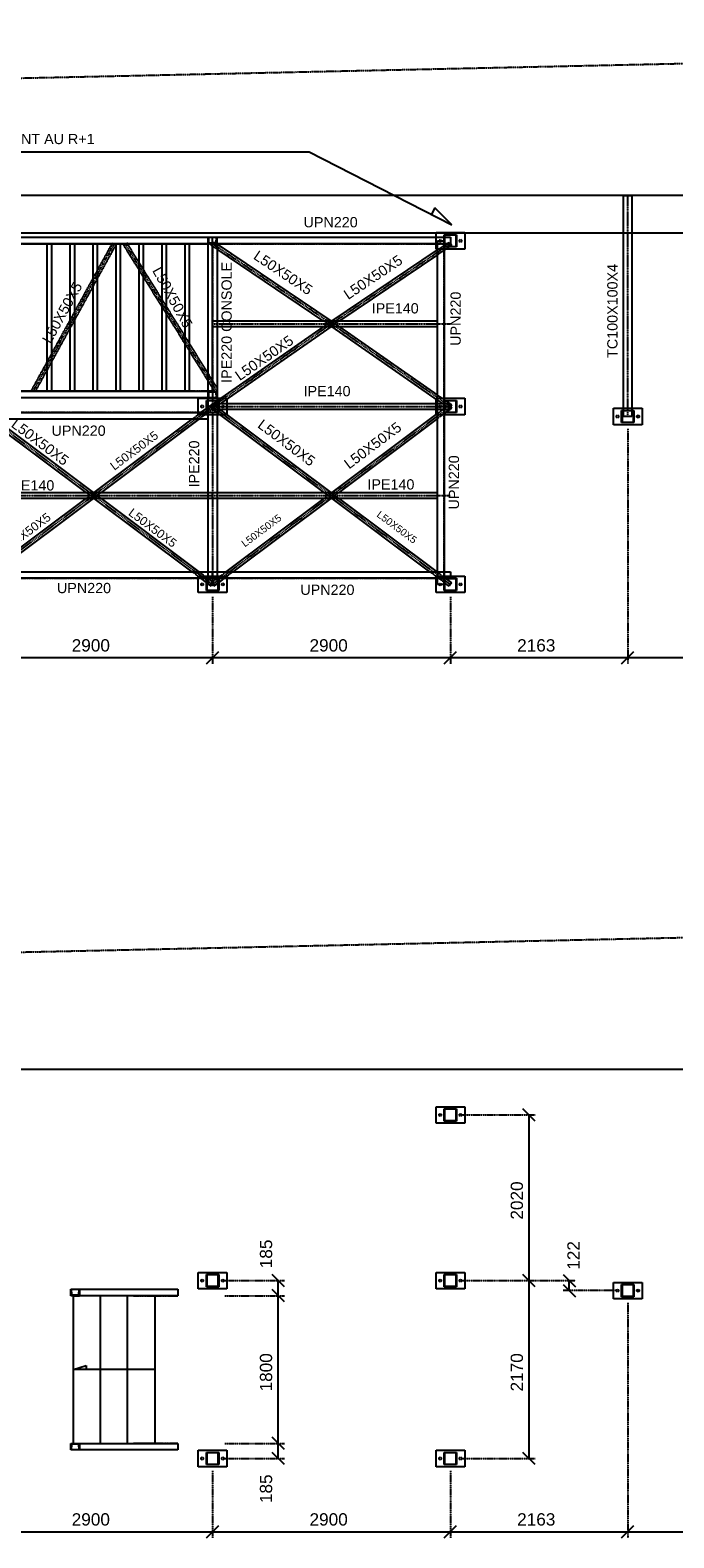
# Model space of a CAD drawing. Header units: millimetres. Extents: x -6159 to 201309, y -25780 to 10326.
# Tile 96 of 128: x 163041 to 163826, y -5652 to -3814. Entities that reach past the tile are written whole.
import ezdxf

# ---------------------------------------------------------------- set-up
doc = ezdxf.new("R2010")
doc.units = ezdxf.units.MM
for name, pattern in [('CENTER', [2, 1.25, -0.25, 0.25, -0.25]), ('DASHED', [0.75, 0.5, -0.25]), ('PHANTOM', [2.5, 1.25, -0.25, 0.25, -0.25, 0.25, -0.25])]:
    doc.linetypes.add(name, pattern=pattern)
for name, color, linetype in [('STRUCAD_01', 4, 'Continuous'), ('STRUCAD_05', 5, 'CENTER'), ('STRUCAD_10', 7, 'DASHED'), ('STRUCAD_15', 7, 'PHANTOM'), ('STRUCADDIM', 7, 'Continuous'), ('STRUCADDTX', 3, 'Continuous'), ('STRUCADSTK', 2, 'Continuous')]:
    doc.layers.add(name, color=color, linetype=linetype)
doc.styles.get("Standard").update_dxf_attribs({"font": 'arial.ttf'})

msp = doc.modelspace()

# ---------------------------------------------------------------- linework, layer by layer
at = {"layer": 'STRUCAD_01', "color": 4, "linetype": 'PHANTOM'}
for p, q in [((162262.472, -3888.972), (165679.607, -3813.632)), ((162262.472, -4954.772), (165679.607, -4879.432))]:
    msp.add_line(p, q, dxfattribs=at)
at = {"layer": 'STRUCAD_01', "color": 4, "linetype": 'Continuous'}
for p, q in [((164426.652, -4061.047), (162386.052, -4061.047)), ((163536.052, -4066.047), (163536.052, -4061.047)), ((163571.052, -4061.047), (163571.052, -4080.547)), ((163764.852, -4277.247), (163764.852, -4061.047)), ((163774.852, -4061.047), (163774.852, -4277.247)), ((162804.677, -4066.047), (163258.052, -4066.047)), ((163258.052, -4074.047), (162804.677, -4074.047)), ((163034.052, -4074.047), (163067.052, -4074.047)), ((163062.052, -4074.047), (163095.052, -4074.047)), ((163062.052, -4254.047), (163062.052, -4074.047)), ((163090.052, -4074.047), (163123.052, -4074.047)), ((163090.052, -4254.047), (163090.052, -4074.047)), ((163118.052, -4074.047), (163151.052, -4074.047)), ((163118.052, -4254.047), (163118.052, -4074.047)), ((163146.052, -4074.047), (163179.052, -4074.047)), ((163146.052, -4254.047), (163146.052, -4074.047)), ((163174.052, -4074.047), (163207.052, -4074.047)), ((163174.052, -4254.047), (163174.052, -4074.047)), ((163202.052, -4074.047), (163235.052, -4074.047)), ((163202.052, -4254.047), (163202.052, -4074.047)), ((163230.052, -4074.047), (163258.052, -4074.047)), ((163230.052, -4254.047), (163230.052, -4074.047)), ((163258.052, -4066.047), (163263.552, -4066.047)), ((163258.052, -4066.047), (163258.512, -4066.047)), ((163258.052, -4074.047), (163258.052, -4066.047)), ((163263.552, -4074.047), (163258.052, -4074.047)), ((163258.052, -4254.047), (163258.052, -4074.047)), ((163258.512, -4066.047), (163258.812, -4073.147)), ((163258.812, -4073.147), (163263.552, -4073.147)), ((163259.727, -4074.047), (163269.052, -4074.047)), ((163263.552, -4074.047), (163263.552, -4066.047)), ((163263.552, -4066.047), (163546.052, -4066.047)), ((163546.052, -4074.047), (163263.552, -4074.047)), ((163269.052, -4074.047), (163269.052, -4265.047)), ((163269.052, -4074.732), (163407.602, -4167.897)), ((163398.642, -4167.897), (163269.052, -4080.757)), ((163536.052, -4080.547), (163536.052, -4074.047)), ((163538.052, -4080.547), (163536.052, -4080.547)), ((163538.052, -4272.547), (163538.052, -4070.547)), ((163538.052, -4070.547), (163546.052, -4070.547)), ((163546.052, -4078.047), (163546.052, -4063.047)), ((163546.052, -4063.047), (163546.552, -4063.547)), ((163546.552, -4063.547), (163546.052, -4063.047)), ((163546.052, -4063.047), (163561.052, -4063.047)), ((163546.052, -4070.547), (163546.052, -4265.047)), ((163552.082, -4078.047), (163546.052, -4082.102)), ((163561.052, -4078.047), (163546.052, -4078.047)), ((163546.552, -4063.547), (163546.552, -4077.547)), ((163560.552, -4063.547), (163546.552, -4063.547)), ((163546.552, -4066.047), (163553.552, -4066.047)), ((163553.552, -4074.047), (163546.552, -4074.047)), ((163546.552, -4075.742), (163549.072, -4074.047)), ((163546.552, -4077.547), (163560.552, -4077.547)), ((163571.052, -4080.547), (163548.367, -4080.547)), ((163554.947, -4076.122), (163552.827, -4077.547)), ((163553.552, -4066.047), (163553.552, -4074.047)), ((163553.552, -4074.047), (163554.947, -4076.122)), ((163560.552, -4077.547), (163560.552, -4063.547)), ((163561.052, -4063.047), (163561.052, -4078.047)), ((163564.807, -4069.827), (163566.052, -4069.107)), ((163564.807, -4071.267), (163564.807, -4069.827)), ((163566.052, -4071.987), (163564.807, -4071.267)), ((163566.052, -4069.107), (163567.297, -4069.827)), ((163567.297, -4071.267), (163566.052, -4071.987)), ((163567.297, -4069.827), (163567.297, -4071.267)), ((163409.502, -4167.897), (163538.052, -4081.457)), ((163538.052, -4087.482), (163418.462, -4167.897)), ((163263.552, -4175.197), (163263.552, -4167.897)), ((163263.552, -4167.897), (163538.052, -4167.897)), ((163538.052, -4175.197), (163263.552, -4175.197)), ((163269.947, -4265.047), (163398.937, -4175.197)), ((163407.687, -4175.197), (163273.167, -4268.897)), ((163538.052, -4264.797), (163409.417, -4175.197)), ((163418.167, -4175.197), (163538.052, -4258.702)), ((162804.677, -4254.047), (163258.052, -4254.047)), ((163258.052, -4262.047), (162804.677, -4262.047)), ((163062.052, -4254.047), (163034.052, -4254.047)), ((163090.052, -4254.047), (163062.052, -4254.047)), ((163118.052, -4254.047), (163090.052, -4254.047)), ((163146.052, -4254.047), (163118.052, -4254.047)), ((163174.052, -4254.047), (163146.052, -4254.047)), ((163202.052, -4254.047), (163174.052, -4254.047)), ((163230.052, -4254.047), (163202.052, -4254.047)), ((163246.052, -4280.047), (163246.052, -4262.547)), ((163246.052, -4262.547), (163258.052, -4262.547)), ((163256.052, -4280.047), (163256.052, -4265.047)), ((163256.052, -4265.047), (163256.552, -4265.547)), ((163256.552, -4265.547), (163256.052, -4265.047)), ((163256.052, -4265.047), (163271.052, -4265.047)), ((163258.052, -4254.047), (163259.727, -4254.047)), ((163258.052, -4262.047), (163258.052, -4254.047)), ((163258.512, -4262.047), (163258.052, -4262.047)), ((163258.052, -4265.047), (163258.052, -4262.047)), ((163258.812, -4254.947), (163258.512, -4262.047)), ((163259.727, -4254.947), (163258.812, -4254.947)), ((163269.052, -4262.547), (163273.532, -4262.547)), ((163271.052, -4265.047), (163271.052, -4280.047)), ((163281.052, -4263.402), (163281.052, -4268.897)), ((163536.052, -4268.897), (163536.052, -4263.402)), ((163546.052, -4262.547), (163571.052, -4262.547)), ((163546.052, -4264.277), (163547.157, -4265.047)), ((163546.052, -4280.047), (163546.052, -4265.047)), ((163546.052, -4265.047), (163546.552, -4265.547)), ((163546.552, -4265.547), (163546.052, -4265.047)), ((163546.052, -4265.047), (163561.052, -4265.047)), ((163561.052, -4265.047), (163561.052, -4280.047)), ((163571.052, -4262.547), (163571.052, -4282.547)), ((162683.552, -4280.047), (163256.052, -4280.047)), ((163249.357, -4280.047), (163256.052, -4275.037)), ((163249.807, -4271.827), (163251.052, -4271.107)), ((163249.807, -4273.267), (163249.807, -4271.827)), ((163251.052, -4273.987), (163249.807, -4273.267)), ((163251.052, -4271.107), (163252.297, -4271.827)), ((163252.297, -4273.267), (163251.052, -4273.987)), ((163252.297, -4271.827), (163252.297, -4273.267)), ((163271.052, -4280.047), (163256.052, -4280.047)), ((163256.552, -4265.547), (163256.552, -4279.547)), ((163270.552, -4265.547), (163256.552, -4265.547)), ((163256.552, -4274.662), (163258.052, -4273.542)), ((163256.552, -4279.547), (163270.552, -4279.547)), ((163258.052, -4272.547), (163258.052, -4265.547)), ((163269.052, -4272.547), (163258.052, -4272.547)), ((163258.052, -4272.547), (163269.052, -4272.547)), ((163258.052, -4279.547), (163258.052, -4272.547)), ((163258.052, -4482.047), (163258.052, -4280.047)), ((163263.552, -4276.197), (163263.552, -4268.897)), ((163263.552, -4268.897), (163270.552, -4268.897)), ((163270.552, -4276.197), (163263.552, -4276.197)), ((163263.552, -4280.047), (163263.552, -4288.047)), ((163269.052, -4265.547), (163269.052, -4272.547)), ((163269.052, -4265.667), (163269.227, -4265.547)), ((163269.052, -4272.547), (163269.052, -4279.547)), ((163269.052, -4280.047), (163269.052, -4482.047)), ((163272.742, -4282.547), (163269.052, -4282.547)), ((163399.502, -4377.397), (163269.402, -4280.047)), ((163270.552, -4279.547), (163270.552, -4265.547)), ((163271.052, -4268.897), (163546.052, -4268.897)), ((163546.052, -4276.197), (163271.052, -4276.197)), ((163272.602, -4276.197), (163407.847, -4377.397)), ((163281.052, -4276.197), (163281.052, -4282.517)), ((163409.257, -4377.397), (163538.052, -4281.022)), ((163536.052, -4282.517), (163536.052, -4276.197)), ((163546.052, -4272.547), (163538.052, -4272.547)), ((163538.052, -4489.547), (163538.052, -4272.547)), ((163538.052, -4272.547), (163546.052, -4272.547)), ((163546.052, -4272.547), (163546.052, -4482.047)), ((163547.702, -4280.047), (163546.052, -4281.282)), ((163561.052, -4280.047), (163546.052, -4280.047)), ((163571.052, -4282.547), (163546.052, -4282.547)), ((163546.552, -4265.547), (163546.552, -4279.547)), ((163560.552, -4265.547), (163546.552, -4265.547)), ((163546.552, -4268.897), (163553.552, -4268.897)), ((163553.552, -4276.197), (163546.552, -4276.197)), ((163546.552, -4279.547), (163560.552, -4279.547)), ((163547.877, -4265.547), (163552.687, -4268.897)), ((163552.847, -4276.197), (163548.372, -4279.547)), ((163553.552, -4268.897), (163553.552, -4276.197)), ((163553.552, -4269.502), (163554.982, -4270.497)), ((163554.982, -4270.497), (163553.552, -4272.547)), ((163553.552, -4272.547), (163555.052, -4274.547)), ((163555.052, -4274.547), (163553.552, -4275.667)), ((163560.552, -4279.547), (163560.552, -4265.547)), ((163564.807, -4271.827), (163566.052, -4271.107)), ((163564.807, -4273.267), (163564.807, -4271.827)), ((163566.052, -4273.987), (163564.807, -4273.267)), ((163566.052, -4271.107), (163567.297, -4271.827)), ((163567.297, -4273.267), (163566.052, -4273.987)), ((163567.297, -4271.827), (163567.297, -4273.267)), ((163752.352, -4294.747), (163752.352, -4274.747)), ((163752.352, -4274.747), (163764.852, -4274.747)), ((163756.107, -4284.027), (163757.352, -4283.307)), ((163757.352, -4283.307), (163758.597, -4284.027)), ((163762.352, -4292.247), (163762.352, -4277.247)), ((163762.352, -4277.247), (163762.852, -4277.747)), ((163762.852, -4277.747), (163762.352, -4277.247)), ((163762.352, -4277.247), (163777.352, -4277.247)), ((163762.852, -4277.747), (163762.852, -4291.747)), ((163776.852, -4277.747), (163762.852, -4277.747)), ((163764.852, -4284.747), (163764.852, -4277.747)), ((163774.852, -4274.747), (163787.352, -4274.747)), ((163774.852, -4277.747), (163774.852, -4284.747)), ((163776.852, -4291.747), (163776.852, -4277.747)), ((163777.352, -4277.247), (163777.352, -4292.247)), ((163781.107, -4284.027), (163782.352, -4283.307)), ((163782.352, -4283.307), (163783.597, -4284.027)), ((163787.352, -4274.747), (163787.352, -4294.747)), ((163258.052, -4288.047), (162683.552, -4288.047)), ((163109.502, -4377.397), (162990.092, -4288.047)), ((162998.437, -4288.047), (163117.847, -4377.397)), ((163119.257, -4377.397), (163238.667, -4288.047)), ((163247.012, -4288.047), (163127.602, -4377.397)), ((163538.052, -4287.267), (163417.602, -4377.397)), ((163787.352, -4294.747), (163752.352, -4294.747)), ((163756.107, -4285.467), (163756.107, -4284.027)), ((163757.352, -4286.187), (163756.107, -4285.467)), ((163758.597, -4285.467), (163757.352, -4286.187)), ((163758.597, -4284.027), (163758.597, -4285.467)), ((163777.352, -4292.247), (163762.352, -4292.247)), ((163762.852, -4291.747), (163776.852, -4291.747)), ((163774.852, -4284.747), (163764.852, -4284.747)), ((163781.107, -4285.467), (163781.107, -4284.027)), ((163782.352, -4286.187), (163781.107, -4285.467)), ((163783.597, -4285.467), (163782.352, -4286.187)), ((163783.597, -4284.027), (163783.597, -4285.467)), ((162973.552, -4377.397), (163263.552, -4377.397)), ((163263.552, -4384.697), (162973.552, -4384.697)), ((162990.092, -4474.047), (163109.502, -4384.697)), ((163117.847, -4384.697), (162998.437, -4474.047)), ((163238.667, -4474.047), (163119.257, -4384.697)), ((163127.602, -4384.697), (163247.012, -4474.047)), ((163263.552, -4377.397), (163263.552, -4384.697)), ((163263.552, -4384.697), (163263.552, -4377.397)), ((163263.552, -4377.397), (163538.052, -4377.397)), ((163538.052, -4384.697), (163263.552, -4384.697)), ((163280.092, -4474.047), (163399.502, -4384.697)), ((163407.847, -4384.697), (163288.437, -4474.047)), ((163528.667, -4474.047), (163409.257, -4384.697)), ((163417.602, -4384.697), (163537.012, -4474.047)), ((162409.052, -4474.047), (163263.552, -4474.047)), ((163263.552, -4482.047), (162981.052, -4482.047)), ((163246.052, -4499.547), (163246.052, -4482.047)), ((163256.052, -4487.057), (163249.357, -4482.047)), ((163256.052, -4497.047), (163256.052, -4482.047)), ((163256.052, -4482.047), (163256.552, -4482.547)), ((163256.552, -4482.547), (163256.052, -4482.047)), ((163256.052, -4482.047), (163271.052, -4482.047)), ((163256.552, -4482.547), (163256.552, -4496.547)), ((163270.552, -4482.547), (163256.552, -4482.547)), ((163258.052, -4489.547), (163258.052, -4482.547)), ((163263.552, -4482.047), (163263.552, -4474.047)), ((163263.552, -4474.047), (163553.552, -4474.047)), ((163263.552, -4474.047), (163263.552, -4482.047)), ((163269.052, -4482.547), (163269.052, -4489.547)), ((163270.552, -4496.547), (163270.552, -4482.547)), ((163553.552, -4482.047), (163271.052, -4482.047)), ((163277.747, -4482.047), (163271.052, -4487.057)), ((163271.052, -4482.047), (163271.052, -4497.047)), ((163281.052, -4482.047), (163281.052, -4499.547)), ((163536.052, -4499.547), (163536.052, -4482.047)), ((163546.052, -4497.047), (163546.052, -4482.047)), ((163546.052, -4482.047), (163546.552, -4482.547)), ((163546.552, -4482.547), (163546.052, -4482.047)), ((163546.052, -4482.047), (163561.052, -4482.047)), ((163546.552, -4482.547), (163546.552, -4496.547)), ((163560.552, -4482.547), (163546.552, -4482.547)), ((163548.372, -4482.547), (163555.052, -4487.547)), ((163553.552, -4474.047), (163553.552, -4482.047)), ((163553.552, -4479.547), (163571.052, -4479.547)), ((163560.552, -4496.547), (163560.552, -4482.547)), ((163561.052, -4482.047), (163561.052, -4497.047)), ((163571.052, -4479.547), (163571.052, -4499.547)), ((163281.052, -4499.547), (163246.052, -4499.547)), ((163249.807, -4488.827), (163251.052, -4488.107)), ((163249.807, -4490.267), (163249.807, -4488.827)), ((163251.052, -4490.987), (163249.807, -4490.267)), ((163251.052, -4488.107), (163252.297, -4488.827)), ((163252.297, -4490.267), (163251.052, -4490.987)), ((163252.297, -4488.827), (163252.297, -4490.267)), ((163271.052, -4497.047), (163256.052, -4497.047)), ((163258.052, -4488.552), (163256.552, -4487.432)), ((163256.552, -4496.547), (163270.552, -4496.547)), ((163269.052, -4489.547), (163258.052, -4489.547)), ((163262.052, -4491.547), (163259.377, -4489.547)), ((163263.552, -4489.547), (163262.052, -4491.547)), ((163265.052, -4491.547), (163263.552, -4489.547)), ((163267.727, -4489.547), (163265.052, -4491.547)), ((163270.552, -4487.432), (163269.052, -4488.552)), ((163274.807, -4488.827), (163276.052, -4488.107)), ((163274.807, -4490.267), (163274.807, -4488.827)), ((163276.052, -4490.987), (163274.807, -4490.267)), ((163276.052, -4488.107), (163277.297, -4488.827)), ((163277.297, -4490.267), (163276.052, -4490.987)), ((163277.297, -4488.827), (163277.297, -4490.267)), ((163571.052, -4499.547), (163536.052, -4499.547)), ((163546.052, -4489.547), (163538.052, -4489.547)), ((163539.807, -4490.267), (163539.807, -4489.547)), ((163541.052, -4490.987), (163539.807, -4490.267)), ((163542.297, -4490.267), (163541.052, -4490.987)), ((163542.297, -4489.547), (163542.297, -4490.267)), ((163561.052, -4497.047), (163546.052, -4497.047)), ((163552.052, -4491.547), (163546.552, -4487.432)), ((163546.552, -4496.547), (163560.552, -4496.547)), ((163555.052, -4487.547), (163552.052, -4491.547)), ((163564.807, -4488.827), (163566.052, -4488.107)), ((163564.807, -4490.267), (163564.807, -4488.827)), ((163566.052, -4490.987), (163564.807, -4490.267)), ((163566.052, -4488.107), (163567.297, -4488.827)), ((163567.297, -4490.267), (163566.052, -4490.987)), ((163567.297, -4488.827), (163567.297, -4490.267)), ((165490.052, -5081.047), (162386.052, -5081.047)), ((163536.052, -5146.347), (163536.052, -5126.347)), ((163536.052, -5126.347), (163571.052, -5126.347)), ((163546.052, -5143.847), (163546.052, -5128.847)), ((163546.052, -5128.847), (163546.552, -5129.347)), ((163546.552, -5129.347), (163546.052, -5128.847)), ((163546.052, -5128.847), (163561.052, -5128.847)), ((163561.052, -5128.847), (163561.052, -5143.847)), ((163571.052, -5126.347), (163571.052, -5146.347)), ((163571.052, -5146.347), (163536.052, -5146.347)), ((163539.807, -5135.627), (163541.052, -5134.907)), ((163539.807, -5137.067), (163539.807, -5135.627)), ((163541.052, -5137.787), (163539.807, -5137.067)), ((163541.052, -5134.907), (163542.297, -5135.627)), ((163542.297, -5137.067), (163541.052, -5137.787)), ((163542.297, -5135.627), (163542.297, -5137.067)), ((163561.052, -5143.847), (163546.052, -5143.847)), ((163546.552, -5129.347), (163546.552, -5143.347)), ((163560.552, -5129.347), (163546.552, -5129.347)), ((163546.552, -5143.347), (163560.552, -5143.347)), ((163560.552, -5143.347), (163560.552, -5129.347)), ((163564.807, -5135.627), (163566.052, -5134.907)), ((163564.807, -5137.067), (163564.807, -5135.627)), ((163566.052, -5137.787), (163564.807, -5137.067)), ((163566.052, -5134.907), (163567.297, -5135.627)), ((163567.297, -5137.067), (163566.052, -5137.787)), ((163567.297, -5135.627), (163567.297, -5137.067)), ((163246.052, -5348.347), (163246.052, -5328.347)), ((163246.052, -5328.347), (163281.052, -5328.347)), ((163256.052, -5345.847), (163256.052, -5330.847)), ((163256.052, -5330.847), (163256.552, -5331.347)), ((163256.552, -5331.347), (163256.052, -5330.847)), ((163256.052, -5330.847), (163271.052, -5330.847)), ((163256.552, -5331.347), (163256.552, -5345.347)), ((163270.552, -5331.347), (163256.552, -5331.347)), ((163270.552, -5345.347), (163270.552, -5331.347)), ((163271.052, -5330.847), (163271.052, -5345.847)), ((163281.052, -5328.347), (163281.052, -5348.347)), ((163536.052, -5348.347), (163536.052, -5328.347)), ((163536.052, -5328.347), (163571.052, -5328.347)), ((163546.052, -5345.847), (163546.052, -5330.847)), ((163546.052, -5330.847), (163546.552, -5331.347)), ((163546.552, -5331.347), (163546.052, -5330.847)), ((163546.052, -5330.847), (163561.052, -5330.847)), ((163546.552, -5331.347), (163546.552, -5345.347)), ((163560.552, -5331.347), (163546.552, -5331.347)), ((163560.552, -5345.347), (163560.552, -5331.347)), ((163561.052, -5330.847), (163561.052, -5345.847)), ((163571.052, -5328.347), (163571.052, -5348.347)), ((163090.817, -5356.847), (163090.817, -5348.847)), ((163090.817, -5348.847), (163091.267, -5348.847)), ((163091.267, -5348.847), (163100.897, -5348.847)), ((163091.267, -5348.847), (163091.562, -5355.947)), ((163094.052, -5348.847), (163221.052, -5348.847)), ((163100.597, -5355.947), (163100.897, -5348.847)), ((163100.897, -5348.847), (163101.347, -5348.847)), ((163101.347, -5348.847), (163101.347, -5356.847)), ((163221.052, -5348.847), (163221.052, -5356.847)), ((163281.052, -5348.347), (163246.052, -5348.347)), ((163249.807, -5337.627), (163251.052, -5336.907)), ((163249.807, -5339.067), (163249.807, -5337.627)), ((163251.052, -5339.787), (163249.807, -5339.067)), ((163251.052, -5336.907), (163252.297, -5337.627)), ((163252.297, -5339.067), (163251.052, -5339.787)), ((163252.297, -5337.627), (163252.297, -5339.067)), ((163271.052, -5345.847), (163256.052, -5345.847)), ((163256.552, -5345.347), (163270.552, -5345.347)), ((163274.807, -5337.627), (163276.052, -5336.907)), ((163274.807, -5339.067), (163274.807, -5337.627)), ((163276.052, -5339.787), (163274.807, -5339.067)), ((163276.052, -5336.907), (163277.297, -5337.627)), ((163277.297, -5339.067), (163276.052, -5339.787)), ((163277.297, -5337.627), (163277.297, -5339.067)), ((163571.052, -5348.347), (163536.052, -5348.347)), ((163539.807, -5337.627), (163541.052, -5336.907)), ((163539.807, -5339.067), (163539.807, -5337.627)), ((163541.052, -5339.787), (163539.807, -5339.067)), ((163541.052, -5336.907), (163542.297, -5337.627)), ((163542.297, -5339.067), (163541.052, -5339.787)), ((163542.297, -5337.627), (163542.297, -5339.067)), ((163561.052, -5345.847), (163546.052, -5345.847)), ((163546.552, -5345.347), (163560.552, -5345.347)), ((163564.807, -5337.627), (163566.052, -5336.907)), ((163564.807, -5339.067), (163564.807, -5337.627)), ((163566.052, -5339.787), (163564.807, -5339.067)), ((163566.052, -5336.907), (163567.297, -5337.627)), ((163567.297, -5339.067), (163566.052, -5339.787)), ((163567.297, -5337.627), (163567.297, -5339.067)), ((163752.352, -5360.547), (163752.352, -5340.547)), ((163752.352, -5340.547), (163787.352, -5340.547)), ((163756.107, -5349.827), (163757.352, -5349.107)), ((163756.107, -5351.267), (163756.107, -5349.827)), ((163757.352, -5349.107), (163758.597, -5349.827)), ((163758.597, -5349.827), (163758.597, -5351.267)), ((163762.352, -5358.047), (163762.352, -5343.047)), ((163762.352, -5343.047), (163762.852, -5343.547)), ((163762.852, -5343.547), (163762.352, -5343.047)), ((163762.352, -5343.047), (163777.352, -5343.047)), ((163762.852, -5343.547), (163762.852, -5357.547)), ((163776.852, -5343.547), (163762.852, -5343.547)), ((163776.852, -5357.547), (163776.852, -5343.547)), ((163777.352, -5343.047), (163777.352, -5358.047)), ((163781.107, -5349.827), (163782.352, -5349.107)), ((163781.107, -5351.267), (163781.107, -5349.827)), ((163782.352, -5349.107), (163783.597, -5349.827)), ((163783.597, -5349.827), (163783.597, -5351.267)), ((163787.352, -5340.547), (163787.352, -5360.547)), ((163101.347, -5356.847), (163090.817, -5356.847)), ((163091.562, -5355.947), (163100.597, -5355.947)), ((163094.052, -5536.847), (163094.052, -5356.847)), ((163094.052, -5356.847), (163101.347, -5356.847)), ((163221.052, -5356.847), (163094.052, -5356.847)), ((163127.052, -5536.847), (163127.052, -5356.847)), ((163160.052, -5536.847), (163160.052, -5356.847)), ((163193.052, -5356.847), (163193.052, -5536.847)), ((163787.352, -5360.547), (163752.352, -5360.547)), ((163757.352, -5351.987), (163756.107, -5351.267)), ((163758.597, -5351.267), (163757.352, -5351.987)), ((163777.352, -5358.047), (163762.352, -5358.047)), ((163762.852, -5357.547), (163776.852, -5357.547)), ((163782.352, -5351.987), (163781.107, -5351.267)), ((163783.597, -5351.267), (163782.352, -5351.987)), ((163094.052, -5446.847), (163109.557, -5442.052)), ((163193.052, -5446.847), (163094.052, -5446.847)), ((163109.557, -5442.052), (163109.557, -5446.847)), ((163090.817, -5544.847), (163090.817, -5536.847)), ((163090.817, -5536.847), (163101.347, -5536.847)), ((163091.267, -5544.847), (163090.817, -5544.847)), ((163091.562, -5537.747), (163091.267, -5544.847)), ((163101.347, -5544.847), (163091.267, -5544.847)), ((163100.597, -5537.747), (163091.562, -5537.747)), ((163094.052, -5536.847), (163221.052, -5536.847)), ((163221.052, -5544.847), (163094.052, -5544.847)), ((163100.897, -5544.847), (163100.597, -5537.747)), ((163101.347, -5544.847), (163100.897, -5544.847)), ((163101.347, -5536.847), (163101.347, -5544.847)), ((163193.052, -5536.847), (163167.347, -5536.847)), ((163221.052, -5536.847), (163221.052, -5544.847)), ((163246.052, -5565.347), (163246.052, -5545.347)), ((163246.052, -5545.347), (163281.052, -5545.347)), ((163256.052, -5562.847), (163256.052, -5547.847)), ((163256.052, -5547.847), (163256.552, -5548.347)), ((163256.552, -5548.347), (163256.052, -5547.847)), ((163256.052, -5547.847), (163271.052, -5547.847)), ((163256.552, -5548.347), (163256.552, -5562.347)), ((163270.552, -5548.347), (163256.552, -5548.347)), ((163270.552, -5562.347), (163270.552, -5548.347)), ((163271.052, -5547.847), (163271.052, -5562.847)), ((163281.052, -5545.347), (163281.052, -5565.347)), ((163536.052, -5565.347), (163536.052, -5545.347)), ((163536.052, -5545.347), (163571.052, -5545.347)), ((163546.052, -5562.847), (163546.052, -5547.847)), ((163546.052, -5547.847), (163546.552, -5548.347)), ((163546.552, -5548.347), (163546.052, -5547.847)), ((163546.052, -5547.847), (163561.052, -5547.847)), ((163546.552, -5548.347), (163546.552, -5562.347)), ((163560.552, -5548.347), (163546.552, -5548.347)), ((163560.552, -5562.347), (163560.552, -5548.347)), ((163561.052, -5547.847), (163561.052, -5562.847)), ((163571.052, -5545.347), (163571.052, -5565.347)), ((163281.052, -5565.347), (163246.052, -5565.347)), ((163249.807, -5554.627), (163251.052, -5553.907)), ((163249.807, -5556.067), (163249.807, -5554.627)), ((163251.052, -5556.787), (163249.807, -5556.067)), ((163251.052, -5553.907), (163252.297, -5554.627)), ((163252.297, -5556.067), (163251.052, -5556.787)), ((163252.297, -5554.627), (163252.297, -5556.067)), ((163271.052, -5562.847), (163256.052, -5562.847)), ((163256.552, -5562.347), (163270.552, -5562.347)), ((163274.807, -5554.627), (163276.052, -5553.907)), ((163274.807, -5556.067), (163274.807, -5554.627)), ((163276.052, -5556.787), (163274.807, -5556.067)), ((163276.052, -5553.907), (163277.297, -5554.627)), ((163277.297, -5556.067), (163276.052, -5556.787)), ((163277.297, -5554.627), (163277.297, -5556.067)), ((163571.052, -5565.347), (163536.052, -5565.347)), ((163539.807, -5554.627), (163541.052, -5553.907)), ((163539.807, -5556.067), (163539.807, -5554.627)), ((163541.052, -5556.787), (163539.807, -5556.067)), ((163541.052, -5553.907), (163542.297, -5554.627)), ((163542.297, -5556.067), (163541.052, -5556.787)), ((163542.297, -5554.627), (163542.297, -5556.067)), ((163561.052, -5562.847), (163546.052, -5562.847)), ((163546.552, -5562.347), (163560.552, -5562.347)), ((163564.807, -5554.627), (163566.052, -5553.907)), ((163564.807, -5556.067), (163564.807, -5554.627)), ((163566.052, -5556.787), (163564.807, -5556.067)), ((163566.052, -5553.907), (163567.297, -5554.627)), ((163567.297, -5556.067), (163566.052, -5556.787)), ((163567.297, -5554.627), (163567.297, -5556.067))]:
    msp.add_line(p, q, dxfattribs=at)
at = {"layer": 'STRUCAD_05', "color": 5, "linetype": 'CENTER'}
for p, q in [((163769.852, -4284.747), (163769.852, -4015.247)), ((162804.677, -4074.047), (163258.052, -4074.047)), ((163044.817, -4254.047), (163143.737, -4074.047)), ((163067.052, -4074.047), (163067.052, -4254.047)), ((163095.052, -4074.047), (163095.052, -4254.047)), ((163123.052, -4074.047), (163123.052, -4254.047)), ((163151.052, -4074.047), (163151.052, -4254.047)), ((163268.817, -4254.047), (163156.817, -4074.047)), ((163179.052, -4074.047), (163179.052, -4254.047)), ((163207.052, -4074.047), (163207.052, -4254.047)), ((163235.052, -4074.047), (163235.052, -4254.047)), ((163263.052, -4074.047), (163263.052, -4254.047)), ((163263.552, -4074.047), (163263.552, -4272.547)), ((163263.552, -4074.047), (163553.552, -4074.047)), ((163408.552, -4171.547), (163263.552, -4074.047)), ((163408.552, -4171.547), (163553.552, -4074.047)), ((163546.052, -4272.547), (163546.052, -4070.547)), ((163263.552, -4171.547), (163553.552, -4171.547)), ((163263.552, -4272.547), (163408.552, -4171.547)), ((163553.552, -4272.547), (163408.552, -4171.547)), ((163258.052, -4254.047), (162804.677, -4254.047)), ((163263.552, -4280.047), (162683.552, -4280.047)), ((163118.552, -4381.047), (162973.552, -4272.547)), ((163118.552, -4381.047), (163263.552, -4272.547)), ((163263.552, -4272.547), (163263.552, -4489.547)), ((163263.552, -4272.547), (163553.552, -4272.547)), ((163408.552, -4381.047), (163263.552, -4272.547)), ((163408.552, -4381.047), (163553.552, -4272.547)), ((163546.052, -4489.547), (163546.052, -4272.547)), ((162973.552, -4381.047), (163263.552, -4381.047)), ((162973.552, -4489.547), (163118.552, -4381.047)), ((163263.552, -4489.547), (163118.552, -4381.047)), ((163263.552, -4381.047), (163553.552, -4381.047)), ((163263.552, -4489.547), (163408.552, -4381.047)), ((163553.552, -4489.547), (163408.552, -4381.047)), ((162973.552, -4482.047), (163263.552, -4482.047)), ((163263.552, -4482.047), (163553.552, -4482.047)), ((163167.347, -5356.847), (163221.052, -5356.847)), ((163193.052, -5356.847), (163193.052, -5536.847)), ((163221.052, -5536.847), (163167.347, -5536.847))]:
    msp.add_line(p, q, dxfattribs=at)
at = {"layer": 'STRUCAD_10', "color": 7, "linetype": 'DASHED'}
for p, q in [((164426.652, -4015.247), (162386.052, -4015.247)), ((163764.852, -4061.047), (163764.852, -4015.247)), ((163764.852, -4015.247), (163774.852, -4015.247)), ((163774.852, -4015.247), (163774.852, -4061.047)), ((163536.052, -4061.047), (163536.052, -4060.547)), ((163536.052, -4060.547), (163571.052, -4060.547)), ((163571.052, -4060.547), (163571.052, -4061.047)), ((163042.977, -4252.712), (163141.892, -4072.712)), ((163145.582, -4075.382), (163046.662, -4255.382)), ((163067.052, -4074.047), (163067.052, -4254.047)), ((163095.052, -4074.047), (163095.052, -4254.047)), ((163123.052, -4074.047), (163123.052, -4254.047)), ((163151.052, -4074.047), (163151.052, -4254.047)), ((163267.042, -4255.497), (163155.042, -4075.497)), ((163158.592, -4072.597), (163269.052, -4250.117)), ((163179.052, -4074.047), (163179.052, -4254.047)), ((163207.052, -4074.047), (163207.052, -4254.047)), ((163235.052, -4074.047), (163235.052, -4254.047)), ((163262.157, -4076.122), (163264.947, -4071.972)), ((163269.052, -4080.757), (163262.157, -4076.122)), ((163263.052, -4074.047), (163263.052, -4254.047)), ((163263.552, -4073.147), (163268.012, -4073.147)), ((163264.947, -4071.972), (163269.052, -4074.732)), ((163268.012, -4073.147), (163268.317, -4066.047)), ((163268.772, -4066.047), (163268.772, -4074.047)), ((163536.052, -4074.047), (163536.052, -4066.047)), ((163538.052, -4081.457), (163546.552, -4075.742)), ((163548.367, -4080.547), (163538.052, -4080.547)), ((163539.807, -4069.827), (163541.052, -4069.107)), ((163539.807, -4071.267), (163539.807, -4069.827)), ((163541.052, -4071.987), (163539.807, -4071.267)), ((163541.052, -4069.107), (163542.297, -4069.827)), ((163542.297, -4071.267), (163541.052, -4071.987)), ((163542.297, -4069.827), (163542.297, -4071.267)), ((163546.052, -4066.047), (163546.552, -4066.047)), ((163546.552, -4074.047), (163546.052, -4074.047)), ((163549.072, -4074.047), (163552.157, -4071.972)), ((163552.827, -4077.547), (163552.082, -4078.047)), ((163552.157, -4071.972), (163553.552, -4074.047)), ((163546.052, -4082.102), (163538.052, -4087.482)), ((163407.157, -4173.622), (163398.642, -4167.897)), ((163398.937, -4175.197), (163407.122, -4169.497)), ((163407.122, -4173.597), (163409.982, -4169.497)), ((163407.122, -4169.497), (163409.982, -4173.597)), ((163407.157, -4169.472), (163409.502, -4167.897)), ((163409.947, -4173.622), (163407.157, -4169.472)), ((163409.947, -4169.472), (163407.157, -4173.622)), ((163407.602, -4167.897), (163409.947, -4169.472)), ((163418.462, -4167.897), (163409.947, -4173.622)), ((163409.982, -4169.497), (163418.167, -4175.197)), ((163409.417, -4175.197), (163407.122, -4173.597)), ((163409.982, -4173.597), (163407.687, -4175.197)), ((163263.052, -4254.047), (163258.052, -4254.047)), ((163258.052, -4262.547), (163269.052, -4262.547)), ((163258.052, -4265.547), (163258.052, -4265.047)), ((163268.317, -4262.047), (163258.512, -4262.047)), ((163259.727, -4254.047), (163268.772, -4254.047)), ((163268.012, -4254.947), (163259.727, -4254.947)), ((163268.317, -4262.047), (163268.012, -4254.947)), ((163268.772, -4262.047), (163268.317, -4262.047)), ((163268.772, -4254.047), (163268.772, -4262.047)), ((163269.052, -4265.047), (163269.052, -4265.547)), ((163269.227, -4265.547), (163269.947, -4265.047)), ((163273.532, -4262.547), (163281.052, -4262.547)), ((163281.052, -4262.547), (163281.052, -4263.402)), ((163536.052, -4263.402), (163536.052, -4262.547)), ((163536.052, -4262.547), (163546.052, -4262.547)), ((163538.052, -4258.702), (163546.052, -4264.277)), ((163552.122, -4274.597), (163538.052, -4264.797)), ((163547.157, -4265.047), (163547.877, -4265.547)), ((163238.667, -4288.047), (163249.357, -4280.047)), ((163246.052, -4282.547), (163246.052, -4280.047)), ((163269.052, -4282.547), (163246.052, -4282.547)), ((163265.052, -4274.547), (163247.012, -4288.047)), ((163256.052, -4275.037), (163256.552, -4274.662)), ((163258.052, -4273.542), (163262.052, -4270.547)), ((163258.052, -4280.047), (163258.052, -4279.547)), ((163262.052, -4270.547), (163265.052, -4274.547)), ((163262.052, -4274.547), (163265.052, -4270.547)), ((163269.402, -4280.047), (163262.052, -4274.547)), ((163262.122, -4270.497), (163269.052, -4265.667)), ((163264.982, -4274.597), (163262.122, -4270.497)), ((163273.167, -4268.897), (163264.982, -4274.597)), ((163265.052, -4270.547), (163272.602, -4276.197)), ((163269.052, -4279.547), (163269.052, -4280.047)), ((163270.552, -4268.897), (163271.052, -4268.897)), ((163271.052, -4276.197), (163270.552, -4276.197)), ((163281.052, -4282.547), (163272.742, -4282.547)), ((163274.807, -4271.827), (163276.052, -4271.107)), ((163274.807, -4273.267), (163274.807, -4271.827)), ((163276.052, -4273.987), (163274.807, -4273.267)), ((163276.052, -4271.107), (163277.297, -4271.827)), ((163277.297, -4273.267), (163276.052, -4273.987)), ((163277.297, -4271.827), (163277.297, -4273.267)), ((163281.052, -4268.897), (163281.052, -4276.197)), ((163281.052, -4282.517), (163281.052, -4282.547)), ((163536.052, -4276.197), (163536.052, -4268.897)), ((163536.052, -4282.547), (163536.052, -4282.517)), ((163546.052, -4282.547), (163536.052, -4282.547)), ((163538.052, -4281.022), (163552.052, -4270.547)), ((163546.052, -4281.282), (163538.052, -4287.267)), ((163539.807, -4271.827), (163541.052, -4271.107)), ((163539.807, -4273.267), (163539.807, -4271.827)), ((163541.052, -4273.987), (163539.807, -4273.267)), ((163541.052, -4271.107), (163542.297, -4271.827)), ((163542.297, -4273.267), (163541.052, -4273.987)), ((163542.297, -4271.827), (163542.297, -4273.267)), ((163546.052, -4268.897), (163546.552, -4268.897)), ((163546.552, -4276.197), (163546.052, -4276.197)), ((163548.372, -4279.547), (163547.702, -4280.047)), ((163552.052, -4270.547), (163553.552, -4272.547)), ((163553.552, -4272.547), (163552.122, -4274.597)), ((163552.687, -4268.897), (163553.552, -4269.502)), ((163553.552, -4275.667), (163552.847, -4276.197)), ((163764.852, -4274.747), (163774.852, -4274.747)), ((163764.852, -4277.747), (163764.852, -4277.247)), ((163774.852, -4277.247), (163774.852, -4277.747)), ((163117.052, -4383.047), (163109.502, -4377.397)), ((163109.502, -4384.697), (163117.052, -4379.047)), ((163117.052, -4379.047), (163119.257, -4377.397)), ((163120.052, -4379.047), (163117.052, -4383.047)), ((163117.052, -4379.047), (163120.052, -4383.047)), ((163117.052, -4383.047), (163120.052, -4379.047)), ((163120.052, -4383.047), (163117.052, -4379.047)), ((163119.257, -4384.697), (163117.052, -4383.047)), ((163117.847, -4377.397), (163120.052, -4379.047)), ((163120.052, -4383.047), (163117.847, -4384.697)), ((163127.602, -4377.397), (163120.052, -4383.047)), ((163120.052, -4379.047), (163127.602, -4384.697)), ((163407.052, -4383.047), (163399.502, -4377.397)), ((163399.502, -4384.697), (163407.052, -4379.047)), ((163407.052, -4379.047), (163409.257, -4377.397)), ((163410.052, -4379.047), (163407.052, -4383.047)), ((163407.052, -4379.047), (163410.052, -4383.047)), ((163407.052, -4383.047), (163410.052, -4379.047)), ((163410.052, -4383.047), (163407.052, -4379.047)), ((163409.257, -4384.697), (163407.052, -4383.047)), ((163407.847, -4377.397), (163410.052, -4379.047)), ((163410.052, -4383.047), (163407.847, -4384.697)), ((163417.602, -4377.397), (163410.052, -4383.047)), ((163410.052, -4379.047), (163417.602, -4384.697)), ((163249.357, -4482.047), (163238.667, -4474.047)), ((163246.052, -4482.047), (163246.052, -4479.547)), ((163246.052, -4479.547), (163281.052, -4479.547)), ((163247.012, -4474.047), (163265.052, -4487.547)), ((163258.052, -4482.547), (163258.052, -4482.047)), ((163262.052, -4487.547), (163280.092, -4474.047)), ((163269.052, -4482.047), (163269.052, -4482.547)), ((163288.437, -4474.047), (163277.747, -4482.047)), ((163281.052, -4479.547), (163281.052, -4482.047)), ((163546.552, -4487.432), (163528.667, -4474.047)), ((163536.052, -4482.047), (163536.052, -4479.547)), ((163536.052, -4479.547), (163553.552, -4479.547)), ((163537.012, -4474.047), (163548.372, -4482.547)), ((163256.552, -4487.432), (163256.052, -4487.057)), ((163259.377, -4489.547), (163258.052, -4488.552)), ((163263.552, -4489.547), (163262.052, -4487.547)), ((163265.052, -4487.547), (163263.552, -4489.547)), ((163269.052, -4488.552), (163267.727, -4489.547)), ((163271.052, -4487.057), (163270.552, -4487.432)), ((163539.807, -4488.827), (163541.052, -4488.107)), ((163539.807, -4489.547), (163539.807, -4488.827)), ((163541.052, -4488.107), (163542.297, -4488.827)), ((163542.297, -4488.827), (163542.297, -4489.547))]:
    msp.add_line(p, q, dxfattribs=at)
at = {"layer": 'STRUCAD_15', "color": 7, "linetype": 'PHANTOM'}
for p, q in [((163769.852, -4299.747), (163769.852, -4586.297)), ((163769.852, -4299.747), (163769.852, -4586.297)), ((163263.552, -4504.547), (163263.552, -4586.297)), ((163263.552, -4504.547), (163263.552, -4586.297)), ((163553.552, -4504.547), (163553.552, -4586.297)), ((163553.552, -4504.547), (163553.552, -4586.297)), ((163568.552, -5136.347), (163657.102, -5136.347)), ((163278.552, -5338.347), (163351.257, -5338.347)), ((163568.552, -5338.347), (163706.077, -5338.347)), ((163568.552, -5338.347), (163657.102, -5338.347)), ((163568.552, -5338.347), (163657.102, -5338.347)), ((163278.552, -5356.847), (163351.257, -5356.847)), ((163278.552, -5356.847), (163351.257, -5356.847)), ((163755.352, -5350.547), (163691.077, -5350.547)), ((163769.852, -5365.547), (163769.852, -5652.092)), ((163769.852, -5365.547), (163769.852, -5652.092)), ((163278.552, -5536.847), (163351.257, -5536.847)), ((163278.552, -5536.847), (163351.257, -5536.847)), ((163263.552, -5570.347), (163263.552, -5652.092)), ((163263.552, -5570.347), (163263.552, -5652.092)), ((163278.552, -5555.347), (163351.257, -5555.347)), ((163553.552, -5570.347), (163553.552, -5652.092)), ((163553.552, -5570.347), (163553.552, -5652.092)), ((163568.552, -5555.347), (163657.102, -5555.347))]:
    msp.add_line(p, q, dxfattribs=at)
at = {"layer": 'STRUCADDIM', "color": 7, "linetype": 'Continuous'}
for p, q in [((162523.797, -3962.102), (163381.562, -3962.102)), ((163381.562, -3962.102), (163555.157, -4050.857)), ((163534.422, -4030.382), (163530.422, -4038.207)), ((163555.157, -4050.857), (163534.422, -4030.382)), ((163256.052, -4586.297), (163271.052, -4571.297)), ((163256.052, -4586.297), (163271.052, -4571.297)), ((163546.052, -4586.297), (163561.052, -4571.297)), ((163546.052, -4586.297), (163561.052, -4571.297)), ((163762.352, -4586.297), (163777.352, -4571.297)), ((163762.352, -4586.297), (163777.352, -4571.297)), ((162973.552, -4578.797), (163263.552, -4578.797)), ((163263.552, -4578.797), (163553.552, -4578.797)), ((163553.552, -4578.797), (163769.852, -4578.797)), ((163769.852, -4578.797), (164014.552, -4578.797)), ((163657.102, -5143.847), (163642.102, -5128.847)), ((163649.602, -5338.347), (163649.602, -5136.347)), ((163351.257, -5345.847), (163336.257, -5330.847)), ((163657.102, -5345.847), (163642.102, -5330.847)), ((163657.102, -5345.847), (163642.102, -5330.847)), ((163691.077, -5330.847), (163706.077, -5345.847)), ((163351.257, -5364.347), (163336.257, -5349.347)), ((163351.257, -5364.347), (163336.257, -5349.347)), ((163343.757, -5356.847), (163343.757, -5338.347)), ((163649.602, -5555.347), (163649.602, -5338.347)), ((163691.077, -5343.047), (163706.077, -5358.047)), ((163698.577, -5350.547), (163698.577, -5338.347)), ((163343.757, -5536.847), (163343.757, -5356.847)), ((163351.257, -5544.347), (163336.257, -5529.347)), ((163351.257, -5544.347), (163336.257, -5529.347)), ((163351.257, -5562.847), (163336.257, -5547.847)), ((163343.757, -5555.347), (163343.757, -5536.847)), ((163657.102, -5562.847), (163642.102, -5547.847)), ((163256.052, -5652.092), (163271.052, -5637.092)), ((163256.052, -5652.092), (163271.052, -5637.092)), ((163546.052, -5652.092), (163561.052, -5637.092)), ((163546.052, -5652.092), (163561.052, -5637.092)), ((163762.352, -5652.092), (163777.352, -5637.092)), ((163762.352, -5652.092), (163777.352, -5637.092)), ((162973.552, -5644.592), (163263.552, -5644.592)), ((163263.552, -5644.592), (163553.552, -5644.592)), ((163553.552, -5644.592), (163769.852, -5644.592)), ((163769.852, -5644.592), (164014.552, -5644.592))]:
    msp.add_line(p, q, dxfattribs=at)

# ---------------------------------------------------------------- texts
at = {"layer": 'STRUCADDTX', "color": 7}
for s, p in [('2900', (163091.832, -4571.297)), ('2900', (163381.832, -4571.297)), ('2163', (163634.982, -4571.297)), ('2900', (163091.832, -5637.092)), ('2900', (163381.832, -5637.092)), ('2163', (163634.982, -5637.092))]:
    msp.add_text(s, height=15, dxfattribs=at).set_placement(p)
for s, p in [('2020', (163642.102, -5264.067)), ('185', (163336.257, -5323.347)), ('122', (163711.167, -5325.197)), ('1800', (163336.257, -5473.567)), ('2170', (163642.102, -5473.567)), ('185', (163336.257, -5609.722))]:
    msp.add_text(s, height=15, rotation=90, dxfattribs=at).set_placement(p)
at = {"layer": 'STRUCADSTK', "color": 2}
for s, p in [('APPUIS HORIZONTAUX SUR BATIMENT AU R+1', (162722.492, -3952.577)), ('UPN220', (163374.567, -4054.047)), ('IPE140', (163457.692, -4159.047)), ('IPE140', (163374.567, -4260.047)), ('UPN220', (163067.252, -4308.257)), ('IPE140', (163013.377, -4374.957)), ('IPE140', (163452.447, -4373.792)), ('UPN220', (163073.842, -4500.152)), ('UPN220', (163370.622, -4502.247))]:
    msp.add_text(s, height=12.5, dxfattribs=at).set_placement(p)
for s, height, rotation, p in [('L50X50X5', 12.5, 326.08, (163312.362, -4091.802)), ('L50X50X5', 12.5, 33.92, (163428.892, -4142.807)), ('L50X50X5', 12.5, 298.79, (163189.682, -4106.712)), ('IPE220 CONSOLE', 12.5, 90, (163286.947, -4243.727)), ('TC100X100X4', 12.5, 90, (163757.352, -4213.277)), ('L50X50X5', 12.5, 61.21, (163066.067, -4196.927)), ('UPN220', 12.5, 90, (163566.192, -4198.487)), ('L50X50X5', 12.5, 34.86, (163296.657, -4241.692)), ('L50X50X5', 12.5, 323.19, (163017.002, -4296.527)), ('L50X50X5', 12.5, 323.19, (163317.457, -4297.272)), ('L50X50X5', 12.5, 36.81, (163429.962, -4349.412)), ('L50X50X5', 10.5, 36.81, (163143.747, -4351.002)), ('IPE220', 12.5, 90, (163247.302, -4371.282)), ('UPN220', 12.5, 90, (163564.107, -4398.082)), ('L50X50X5', 10.5, 36.81, (163012.637, -4450.777)), ('L50X50X5', 10.5, 323.19, (163160.032, -4404.112)), ('L50X50X5', 8.75, 36.81, (163302.947, -4444.457)), ('L50X50X5', 8.75, 323.19, (163462.927, -4406.122))]:
    msp.add_text(s, height=height, rotation=rotation, dxfattribs=at).set_placement(p)

doc.saveas('drawing.dxf')
